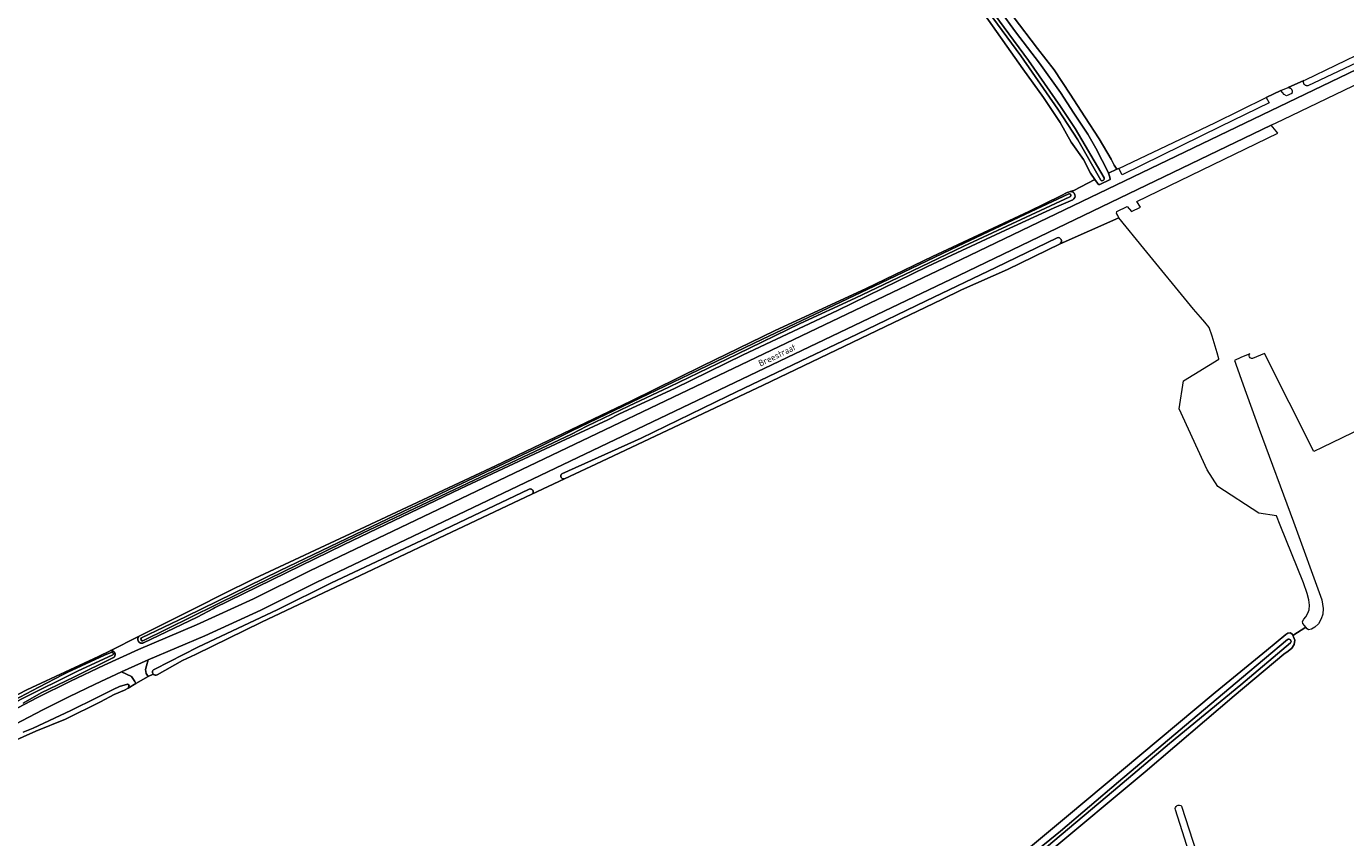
# Model space of a CAD drawing. Extents: x 199200 to 204075, y 460125 to 464703.
# Tile 140 of 174: x 203236 to 203610, y 462509 to 462739. Entities that reach past the tile are written whole.
import ezdxf
from ezdxf.enums import TextEntityAlignment as Align

# ---------------------------------------------------------------- set-up
doc = ezdxf.new("R2010")
doc.units = 0
for name, color, linetype, lineweight in [('B-WE-GR-GRAS-GV', 60, 'Continuous', 13), ('B-WE-OG-TOPOGRAFIE-T18', 10, 'Continuous', 18), ('B-WE-OG-WATER-GV', 130, 'Continuous', 18), ('B-WE-OG-WATER_SLOOT-GV', 120, 'Continuous', 18), ('B-WE-OG-WEG-GV', 7, 'Continuous', 18), ('B-WE-VH-VERHARDING_FUNDERING_ZAND-GV', 7, 'Continuous', 18)]:
    doc.layers.add(name, color=color, linetype=linetype, lineweight=lineweight)
doc.styles.add('NLCS-ISO-M1000-T18', font='NLCS-ISO.ttf', dxfattribs={"height": 1.8})

msp = doc.modelspace()

# ---------------------------------------------------------------- linework, layer by layer
at = {"layer": 'B-WE-GR-GRAS-GV', "flags": 128}
for points in [[(203507.538, 462748.866), (203516.089, 462737.098), (203522.845, 462728.25), (203528.758, 462719.884), (203532.539, 462714.037), (203536.54, 462708.084), (203538.739, 462704.125), (203540.542, 462700.63), (203542.05, 462697.722), (203542.331, 462697.001), (203544.729, 462698.14), (203544.004, 462699.334), (203543.147, 462701), (203539.745, 462706.767), (203535.662, 462713.043), (203531.519, 462719.417), (203527.014, 462726.317), (203522.315, 462732.395), (203515.376, 462741.442)], [(203217.145, 462540.806), (203236.176, 462550.652), (203256.418, 462560.08), (203259.752, 462561.749), (203267.98, 462565.868), (203286.992, 462575.386), (203288.99, 462576.406), (203291.471, 462577.644), (203300.609, 462582.183), (203330.535, 462596.172), (203368.807, 462614.095), (203407.098, 462632.463), (203427.459, 462642.444), (203447.851, 462652.391), (203473.728, 462664.345), (203492.582, 462673.462), (203519.836, 462686.221), (203528.872, 462690.604), (203530.67, 462691.552), (203531.066, 462691.672), (203531.551, 462691.819), (203532.515, 462692.113), (203538.497, 462695.234), (203537.259, 462697.028), (203535.281, 462700.914), (203531.813, 462705.853), (203528.658, 462711.419), (203523.937, 462718.488), (203518.14, 462726.561), (203507.283, 462742.037)], [(203515.376, 462741.442), (203522.315, 462732.395), (203527.014, 462726.317), (203531.519, 462719.417), (203535.662, 462713.043), (203539.745, 462706.767), (203543.147, 462701), (203544.004, 462699.334), (203544.729, 462698.14), (203545.254, 462698.39), (203572.503, 462711.338), (203587.006, 462718.439), (203591.2, 462720.493), (203593.247, 462721.302), (203597.711, 462723.319), (203598.167, 462723.525), (203615.322, 462731.754)], [(203571.756, 462650.838), (203570.835, 462653.274), (203569.655, 462654.857), (203568.373, 462656.285), (203566.451, 462658.475), (203552.344, 462675.686), (203545.328, 462684.417), (203528.682, 462677.054), (203513.764, 462669.783), (203500.789, 462663.952), (203495.206, 462661.262), (203444.6, 462636.946), (203398.795, 462615.353), (203388.33, 462610.408), (203379.119, 462606.055), (203354.577, 462594.457), (203332.31, 462583.925), (203302.588, 462569.799), (203283.934, 462560.652), (203280.237, 462558.931), (203273.044, 462554.882)], [(203754.251, 462538.757), (203691.333, 462662.071), (203602.843, 462619.285), (203600.549, 462618.176), (203586.5, 462645.952), (203583.099, 462644.552)], [(203486.364, 462477.939), (203530.443, 462514.666), (203572.574, 462549.94), (203587.103, 462561.827), (203592.598, 462566.358), (203593.19, 462566.749), (203593.894, 462566.783), (203594.421, 462566.378), (203594.598, 462566.035), (203598.261, 462568.39), (203597.882, 462568.885), (203597.395, 462569.481), (203597.292, 462570.06), (203597.636, 462570.653), (203598.272, 462571.33), (203598.825, 462572.329), (203599.187, 462573.337), (203599.242, 462574.645), (203599.083, 462576.185), (203598.582, 462577.964), (203597.62, 462580.945), (203590.987, 462597.299), (203589.971, 462599.967), (203584.932, 462600.703), (203573.345, 462608.218), (203570.26, 462613.003), (203562.365, 462630.31), (203563.579, 462638.227), (203573.617, 462644.323), (203573.566, 462644.466), (203573.094, 462646.126), (203571.756, 462650.838)], [(203582.349, 462645.862), (203579.804, 462644.82), (203578.004, 462643.982), (203578.187, 462643.463), (203578.39, 462642.89), (203580.5, 462637.083), (203585.066, 462624.521), (203594.768, 462598.291), (203602.787, 462576.126), (203603.166, 462573.713), (203603.099, 462572.118), (203602.595, 462570.765), (203601.831, 462569.327), (203600.834, 462568.41), (203599.821, 462567.877), (203599.014, 462567.687), (203598.639, 462567.895), (203598.261, 462568.39), (203594.598, 462566.035), (203594.775, 462565.692), (203595.088, 462564.752), (203594.908, 462563.513), (203594.287, 462562.42), (203593.228, 462561.57), (203592.042, 462560.725), (203577.964, 462548.915), (203552.708, 462527.379), (203524.891, 462504.224)], [(203271.944, 462555.071), (203270.504, 462554.401), (203267.036, 462552.409), (203264.848, 462551.153), (203263.791, 462550.549), (203260.891, 462549.342), (203256.964, 462547.229), (203247.038, 462542.379), (203238.701, 462538.939), (203228.793, 462534.532), (203222.45, 462531.152), (203213.766, 462526.058), (203207.725, 462522.285), (203199.66, 462517.517), (203193.377, 462513.804), (203189.753, 462511.48), (203188.846, 462511.028), (203181.673, 462506.926), (203180.76, 462506.198)], [(203587.389, 462435.144), (203578.945, 462461.614), (203569.009, 462492.594), (203561.319, 462516.641)], [(203563.084, 462517.65), (203569.368, 462498.141), (203580.415, 462463.927), (203591.994, 462427.982)]]:
    msp.add_lwpolyline(points, dxfattribs=at)
at = {"layer": 'B-WE-GR-GRAS-GV'}
for points in [[(203583.099, 462644.552, -0.6726493), (203582.349, 462645.862)], [(203273.044, 462554.882, -0.3499772), (203271.944, 462555.071)], [(203561.319, 462516.641, -0.8295414), (203563.084, 462517.65)]]:
    msp.add_lwpolyline(points, format="xyb", dxfattribs=at)
at = {"layer": 'B-WE-OG-WATER-GV'}
for points in [[(203528.682, 462677.054, 0.8121441), (203527.805, 462678.755)], [(203387.601, 462611.833, 0.7468745), (203388.33, 462610.408)], [(203379.119, 462606.055, 1.0146936), (203378.195, 462607.414)], [(203272.357, 462556.523, 0.5484109), (203271.944, 462555.071)], [(203271.944, 462555.071, 0.3499772), (203273.044, 462554.882)]]:
    msp.add_lwpolyline(points, format="xyb", dxfattribs=at)
at = {"layer": 'B-WE-OG-WATER-GV', "flags": 128}
for points in [[(203527.805, 462678.755), (203510.47, 462670.272), (203490.729, 462660.882), (203471.246, 462651.445), (203455.16, 462643.792), (203434.486, 462633.883), (203410.098, 462621.96), (203387.601, 462611.833)], [(203388.33, 462610.408), (203398.795, 462615.353), (203444.6, 462636.946), (203495.206, 462661.262), (203500.789, 462663.952), (203513.764, 462669.783), (203528.682, 462677.054)], [(203378.195, 462607.414), (203362.693, 462600), (203347.877, 462592.918), (203322.413, 462580.975), (203307.2, 462573.46), (203284.512, 462562.785), (203272.357, 462556.523)], [(203273.044, 462554.882), (203280.237, 462558.931), (203283.934, 462560.652), (203302.588, 462569.799), (203332.31, 462583.925), (203354.577, 462594.457), (203379.119, 462606.055)]]:
    msp.add_lwpolyline(points, dxfattribs=at)
at = {"layer": 'B-WE-OG-WATER_SLOOT-GV', "flags": 128}
for points in [[(203517.535, 462730.245), (203502.764, 462750.499), (203487.809, 462770.627), (203465.524, 462800.767), (203455.199, 462814.798), (203441.456, 462833.494), (203424.534, 462856.427), (203422.206, 462859.438), (203419.655, 462862.324), (203408.884, 462872.624), (203392.119, 462888.557), (203389.068, 462891.354), (203374.654, 462904.778), (203360.594, 462917.929), (203356.992, 462921.667)], [(203356.992, 462921.667), (203360.594, 462917.929), (203374.654, 462904.778), (203389.068, 462891.354), (203392.119, 462888.557), (203408.884, 462872.624), (203419.655, 462862.324), (203422.206, 462859.438), (203424.534, 462856.427), (203441.456, 462833.494), (203455.199, 462814.798), (203465.524, 462800.767), (203487.809, 462770.627), (203502.764, 462750.499), (203517.535, 462730.245), (203528.033, 462715.215), (203533.659, 462706.485), (203540.165, 462695.073)], [(203359.049, 462921.373), (203368.657, 462912.026), (203385.572, 462896.188), (203389.516, 462892.326), (203407.977, 462875.027), (203418.696, 462865.016), (203419.981, 462863.833), (203421.365, 462862.25), (203426.17, 462856.304), (203440.973, 462836.078), (203456.282, 462814.989), (203470.965, 462795.255), (203478.31, 462785.493), (203488.449, 462771.551), (203501.71, 462753.494), (203519.683, 462728.935), (203528.778, 462715.915), (203532.981, 462709.737), (203541.143, 462695.73)], [(203541.143, 462695.73), (203532.981, 462709.737), (203528.778, 462715.915), (203519.683, 462728.935), (203501.71, 462753.494), (203488.449, 462771.551), (203478.31, 462785.493), (203470.965, 462795.255), (203456.282, 462814.989), (203440.973, 462836.078), (203426.17, 462856.304), (203421.365, 462862.25), (203419.981, 462863.833), (203418.696, 462865.016), (203407.977, 462875.027), (203389.516, 462892.326), (203385.572, 462896.188), (203368.657, 462912.026), (203359.049, 462921.373)], [(203507.283, 462742.037), (203518.14, 462726.561), (203523.937, 462718.488), (203528.658, 462711.419), (203531.813, 462705.853), (203535.281, 462700.914), (203537.259, 462697.028), (203538.497, 462695.234), (203539.218, 462694.197), (203539.554, 462693.832), (203539.904, 462693.785), (203542.807, 462695.197), (203542.772, 462695.87), (203542.331, 462697.001), (203542.05, 462697.722), (203540.542, 462700.63), (203538.739, 462704.125), (203536.54, 462708.084), (203532.539, 462714.037), (203528.758, 462719.884), (203522.845, 462728.25), (203516.089, 462737.098), (203507.538, 462748.866)], [(203540.165, 462695.073), (203533.659, 462706.485), (203528.033, 462715.215), (203517.535, 462730.245)], [(203531.551, 462691.819), (203531.066, 462691.672), (203530.67, 462691.552), (203528.872, 462690.604), (203519.836, 462686.221), (203492.582, 462673.462), (203473.728, 462664.345), (203447.851, 462652.391), (203427.459, 462642.444), (203407.098, 462632.463), (203368.807, 462614.095), (203330.535, 462596.172), (203300.609, 462582.183), (203291.471, 462577.644), (203288.99, 462576.406), (203286.992, 462575.386), (203267.98, 462565.868), (203267.929, 462565.824), (203267.88, 462565.778), (203267.835, 462565.728), (203267.793, 462565.676), (203267.753, 462565.622), (203267.717, 462565.565), (203267.685, 462565.506), (203267.656, 462565.445), (203267.631, 462565.383), (203267.609, 462565.32), (203267.591, 462565.255), (203267.577, 462565.189), (203267.568, 462565.123), (203267.562, 462565.056), (203267.56, 462564.989), (203267.562, 462564.921), (203267.568, 462564.854), (203267.578, 462564.788), (203267.592, 462564.722), (203267.61, 462564.658), (203267.631, 462564.594), (203267.657, 462564.532), (203267.686, 462564.471), (203267.718, 462564.413), (203267.755, 462564.356), (203267.794, 462564.301), (203267.836, 462564.249), (203267.882, 462564.2), (203267.93, 462564.154), (203267.981, 462564.11), (203268.035, 462564.069), (203268.091, 462564.032), (203268.149, 462563.998), (203268.209, 462563.968), (203268.271, 462563.941), (203268.334, 462563.918), (203268.398, 462563.899), (203268.464, 462563.884), (203268.53, 462563.872), (203268.596, 462563.865), (203268.664, 462563.862), (203268.731, 462563.862), (203268.798, 462563.867), (203268.864, 462563.875), (203268.93, 462563.888), (203268.996, 462563.904), (203269.06, 462563.924), (203269.122, 462563.948), (203269.163, 462563.966), (203284.374, 462571.23), (203289.03, 462573.738), (203289.268, 462573.865), (203325.815, 462591.724), (203359.043, 462607.721), (203387.446, 462620.97), (203400.615, 462627.133), (203403.909, 462628.826), (203419.517, 462636.005), (203438.909, 462645.614), (203465.671, 462658.137), (203491.119, 462670.557), (203513.213, 462680.876), (203526.989, 462687.197), (203532.246, 462689.504)], [(203268.601, 462565.351), (203281.221, 462571.445), (203307.65, 462584.393), (203333.849, 462596.943), (203357.5, 462608.289), (203381.696, 462619.703), (203390.41, 462624.011), (203405, 462631.002), (203423.821, 462640.059), (203444.428, 462649.99), (203464.737, 462659.6), (203480.017, 462666.896), (203499.703, 462676.31), (203518.878, 462685.448), (203531.109, 462691.137)], [(203531.46, 462690.336), (203519.034, 462684.592), (203501.394, 462676.35), (203486.895, 462669.354), (203470.651, 462661.589), (203455.086, 462654.407), (203437.225, 462645.747), (203418.07, 462636.461), (203406.479, 462630.997), (203394.727, 462625.321), (203390.353, 462623.051), (203362.78, 462610.077), (203329.175, 462594.05), (203296.555, 462578.16), (203269.004, 462564.54)], [(203269.004, 462564.54), (203296.555, 462578.16), (203329.175, 462594.05), (203362.78, 462610.077), (203390.353, 462623.051), (203394.727, 462625.321), (203406.479, 462630.997), (203418.07, 462636.461), (203437.225, 462645.747), (203455.086, 462654.407), (203470.651, 462661.589), (203486.895, 462669.354), (203501.394, 462676.35), (203519.034, 462684.592), (203531.46, 462690.336)], [(203531.109, 462691.137), (203518.878, 462685.448), (203499.703, 462676.31), (203480.017, 462666.896), (203464.737, 462659.6), (203444.428, 462649.99), (203423.821, 462640.059), (203405, 462631.002), (203390.41, 462624.011)], [(203390.41, 462624.011), (203381.696, 462619.703), (203357.5, 462608.289), (203333.849, 462596.943), (203307.65, 462584.393), (203281.221, 462571.445), (203268.601, 462565.351)], [(203524.891, 462504.224), (203552.708, 462527.379), (203577.964, 462548.915), (203592.042, 462560.725), (203593.228, 462561.57), (203594.287, 462562.42), (203594.908, 462563.513), (203595.088, 462564.752), (203594.775, 462565.692), (203594.598, 462566.035), (203594.421, 462566.378), (203593.894, 462566.783), (203593.19, 462566.749), (203592.598, 462566.358), (203587.103, 462561.827), (203572.574, 462549.94), (203530.443, 462514.666), (203486.364, 462477.939)], [(203327.936, 462344.155), (203344.058, 462356.066), (203362.386, 462371.048), (203383.807, 462389.152), (203390.736, 462395.09), (203400.165, 462402.88), (203412.633, 462413.548), (203432.467, 462430.223), (203450.075, 462445.033), (203461.261, 462454.37), (203478.123, 462468.353), (203494.009, 462481.814), (203514.245, 462498.773), (203528.752, 462510.603), (203545.194, 462524.629), (203562.62, 462539.348), (203580.044, 462553.944), (203593.042, 462564.877)], [(203593.917, 462563.964), (203579.822, 462552.112), (203559.653, 462535.443), (203543.752, 462522.06), (203524.854, 462506.055), (203508.491, 462492.571), (203494.104, 462480.303), (203478.322, 462467.321), (203460.413, 462452.347), (203438.186, 462433.751), (203422.736, 462420.732), (203403.378, 462404.474), (203391.064, 462394.063), (203379.558, 462384.179), (203366.19, 462372.82), (203356.384, 462364.564), (203343.552, 462354.304), (203328.547, 462343.266)], [(203328.547, 462343.266), (203343.552, 462354.304), (203356.384, 462364.564), (203366.19, 462372.82), (203379.558, 462384.179), (203391.064, 462394.063), (203403.378, 462404.474), (203422.736, 462420.732), (203438.186, 462433.751), (203460.413, 462452.347), (203478.322, 462467.321), (203494.104, 462480.303), (203508.491, 462492.571), (203524.854, 462506.055), (203543.752, 462522.06), (203559.653, 462535.443), (203579.822, 462552.112), (203593.917, 462563.964)], [(203593.042, 462564.877), (203580.044, 462553.944), (203562.62, 462539.348), (203545.194, 462524.629), (203528.752, 462510.603), (203514.245, 462498.773), (203494.009, 462481.814), (203478.123, 462468.353), (203461.261, 462454.37), (203450.075, 462445.033), (203432.467, 462430.223), (203412.633, 462413.548), (203400.165, 462402.88), (203390.736, 462395.09)], [(203256.418, 462560.08), (203236.176, 462550.652), (203217.145, 462540.806), (203195.201, 462528.577), (203185.126, 462522.796)], [(203260.491, 462560.579), (203250.511, 462555.914), (203234.744, 462548.151), (203222.136, 462541.373), (203208.191, 462533.966), (203193.633, 462525.44), (203186.236, 462520.9)], [(203186.236, 462520.9), (203193.633, 462525.44), (203208.191, 462533.966), (203222.136, 462541.373), (203234.744, 462548.151), (203250.511, 462555.914), (203260.491, 462560.579)], [(203214.044, 462538.221), (203215.349, 462538.906), (203223.947, 462543.499), (203232.333, 462547.622), (203239.49, 462551.38), (203246.383, 462554.958), (203247.716, 462555.646), (203258.107, 462560.462), (203260.213, 462561.343)], [(203235.068, 462546.841), (203240.187, 462549.786), (203249.488, 462554.257), (203260.668, 462559.786), (203260.682, 462559.796), (203260.734, 462559.836), (203260.784, 462559.88), (203260.831, 462559.926), (203260.875, 462559.976), (203260.917, 462560.028), (203260.955, 462560.082), (203260.99, 462560.138), (203261.021, 462560.197), (203261.048, 462560.257), (203261.072, 462560.319), (203261.093, 462560.382), (203261.109, 462560.447), (203261.121, 462560.512), (203261.13, 462560.577), (203261.135, 462560.644), (203261.135, 462560.71), (203261.132, 462560.776), (203261.124, 462560.842), (203261.113, 462560.907), (203261.097, 462560.972), (203261.078, 462561.036), (203261.055, 462561.098), (203261.029, 462561.158), (203260.998, 462561.217), (203260.965, 462561.275), (203260.927, 462561.33), (203260.887, 462561.382), (203260.844, 462561.432), (203260.797, 462561.48), (203260.748, 462561.524), (203260.696, 462561.565), (203260.642, 462561.604), (203260.585, 462561.639), (203260.527, 462561.67), (203260.467, 462561.698), (203260.405, 462561.722), (203260.342, 462561.742), (203260.278, 462561.759), (203260.213, 462561.772), (203260.147, 462561.78), (203260.081, 462561.785), (203260.014, 462561.786), (203259.948, 462561.783), (203259.882, 462561.775), (203259.817, 462561.764), (203259.752, 462561.749), (203256.418, 462560.08)], [(203260.213, 462561.343), (203258.107, 462560.462), (203247.716, 462555.646)], [(203247.716, 462555.646), (203246.383, 462554.958), (203239.49, 462551.38), (203232.333, 462547.622), (203223.947, 462543.499), (203215.349, 462538.906), (203214.044, 462538.221), (203199.349, 462529.643), (203185.663, 462521.668)], [(203228.793, 462534.532), (203238.701, 462538.939), (203247.038, 462542.379), (203256.964, 462547.229), (203260.891, 462549.342), (203263.791, 462550.549), (203264.848, 462551.153), (203265.09, 462551.998), (203264.606, 462552.269), (203262.341, 462551.605), (203260.589, 462550.79), (203255.817, 462548.376), (203248.628, 462544.845), (203237.948, 462539.817), (203235.139, 462538.67)]]:
    msp.add_lwpolyline(points, dxfattribs=at)
at = {"layer": 'B-WE-OG-WATER_SLOOT-GV'}
for points in [[(203541.143, 462695.73, -0.7982565), (203540.165, 462695.073)], [(203540.165, 462695.073, 0.7982565), (203541.143, 462695.73)], [(203531.109, 462691.137, -1.0817238), (203531.46, 462690.336)], [(203531.46, 462690.336, 1.0817238), (203531.109, 462691.137)], [(203532.246, 462689.504, 0.8151774), (203531.551, 462691.819)], [(203269.004, 462564.54, -0.7718598), (203268.601, 462565.351)], [(203268.601, 462565.351, 0.7718598), (203269.004, 462564.54)], [(203593.042, 462564.877, -0.9049933), (203593.917, 462563.964)], [(203593.917, 462563.964, 0.9049933), (203593.042, 462564.877)], [(203260.213, 462561.343, -0.7166886), (203260.491, 462560.579)], [(203260.491, 462560.579, 0.7166886), (203260.213, 462561.343)]]:
    msp.add_lwpolyline(points, format="xyb", dxfattribs=at)
at = {"layer": 'B-WE-OG-WEG-GV', "flags": 128}
for points in [[(203657.306, 462749.525), (203598.775, 462721.798), (203598.71, 462721.792), (203598.646, 462721.79), (203598.581, 462721.791), (203598.517, 462721.797), (203598.453, 462721.806), (203598.389, 462721.82), (203598.327, 462721.837), (203598.266, 462721.859), (203598.206, 462721.883), (203598.148, 462721.912), (203598.092, 462721.944), (203598.038, 462721.98), (203597.986, 462722.018), (203597.937, 462722.06), (203597.89, 462722.105), (203597.847, 462722.153), (203597.806, 462722.203), (203597.768, 462722.256), (203597.734, 462722.311), (203597.704, 462722.368), (203597.676, 462722.426), (203597.653, 462722.487), (203597.633, 462722.548), (203597.617, 462722.611), (203597.605, 462722.675), (203597.597, 462722.739), (203597.593, 462722.803), (203597.593, 462722.868), (203597.597, 462722.933), (203597.605, 462722.997), (203597.617, 462723.06), (203597.633, 462723.123), (203597.653, 462723.185), (203597.676, 462723.245), (203597.703, 462723.304), (203597.711, 462723.319), (203593.247, 462721.302), (203593.3, 462721.301), (203593.366, 462721.297), (203593.433, 462721.288), (203593.498, 462721.275), (203593.563, 462721.259), (203593.627, 462721.239), (203593.689, 462721.215), (203593.75, 462721.187), (203593.809, 462721.156), (203593.866, 462721.121), (203593.921, 462721.083), (203593.973, 462721.041), (203594.023, 462720.997), (203594.07, 462720.949), (203594.114, 462720.899), (203594.155, 462720.847), (203594.193, 462720.792), (203594.228, 462720.734), (203594.259, 462720.675), (203594.286, 462720.614), (203594.31, 462720.552), (203594.33, 462720.488), (203594.346, 462720.423), (203594.359, 462720.358), (203594.367, 462720.292), (203594.371, 462720.225), (203594.371, 462720.158), (203594.368, 462720.091), (203594.36, 462720.025), (203594.348, 462719.959), (203594.333, 462719.894), (203594.314, 462719.83), (203594.29, 462719.768), (203594.263, 462719.706), (203594.233, 462719.647), (203592.772, 462718.955), (203592.138, 462719.305), (203591.2, 462720.493), (203587.006, 462718.439), (203587.824, 462716.935), (203574.113, 462710.246), (203546.252, 462696.555), (203545.254, 462698.39), (203544.729, 462698.14)], [(203225.089, 462541.147), (203238.971, 462548.409), (203248.483, 462553.12), (203258.069, 462557.678), (203267.726, 462562.083), (203284.128, 462569.034), (203300.313, 462576.477), (203316.266, 462584.404), (203498.328, 462671.455), (203629.657, 462734.672)], [(203548.85, 462686.199), (203551.401, 462687.413), (203550.437, 462688.982), (203590.289, 462708.387), (203588.412, 462710.611), (203499.968, 462668.038), (203318.005, 462581.034), (203302.388, 462573.265), (203286.55, 462565.959), (203270.504, 462559.12), (203270.009, 462557.467), (203269.762, 462556.379), (203269.91, 462555.242), (203270.504, 462554.401), (203271.944, 462555.071)], [(203544.729, 462698.14), (203542.331, 462697.001), (203542.772, 462695.87), (203542.807, 462695.197), (203539.904, 462693.785), (203539.554, 462693.832), (203539.218, 462694.197), (203538.497, 462695.234), (203532.515, 462692.113), (203531.551, 462691.819)], [(203532.246, 462689.504), (203526.989, 462687.197), (203513.213, 462680.876), (203491.119, 462670.557), (203465.671, 462658.137), (203438.909, 462645.614), (203419.517, 462636.005), (203403.909, 462628.826), (203400.615, 462627.133), (203387.446, 462620.97), (203359.043, 462607.721), (203325.815, 462591.724), (203289.268, 462573.865), (203289.03, 462573.738), (203284.374, 462571.23), (203269.163, 462563.966), (203269.122, 462563.948), (203269.06, 462563.924), (203268.996, 462563.904), (203268.93, 462563.888), (203268.864, 462563.875), (203268.798, 462563.867), (203268.731, 462563.862), (203268.664, 462563.862), (203268.596, 462563.865), (203268.53, 462563.872), (203268.464, 462563.884), (203268.398, 462563.899), (203268.334, 462563.918), (203268.271, 462563.941), (203268.209, 462563.968), (203268.149, 462563.998), (203268.091, 462564.032), (203268.035, 462564.069), (203267.981, 462564.11), (203267.93, 462564.154), (203267.882, 462564.2), (203267.836, 462564.249), (203267.794, 462564.301), (203267.755, 462564.356), (203267.718, 462564.413), (203267.686, 462564.471), (203267.657, 462564.532), (203267.631, 462564.594), (203267.61, 462564.658), (203267.592, 462564.722), (203267.578, 462564.788), (203267.568, 462564.854), (203267.562, 462564.921), (203267.56, 462564.989), (203267.562, 462565.056), (203267.568, 462565.123), (203267.577, 462565.189), (203267.591, 462565.255), (203267.609, 462565.32), (203267.631, 462565.383), (203267.656, 462565.445), (203267.685, 462565.506), (203267.717, 462565.565), (203267.753, 462565.622), (203267.793, 462565.676), (203267.835, 462565.728), (203267.88, 462565.778), (203267.929, 462565.824), (203267.98, 462565.868), (203259.752, 462561.749), (203259.817, 462561.764), (203259.882, 462561.775), (203259.948, 462561.783), (203260.014, 462561.786), (203260.081, 462561.785), (203260.147, 462561.78), (203260.213, 462561.772), (203260.278, 462561.759), (203260.342, 462561.742), (203260.405, 462561.722), (203260.467, 462561.698), (203260.527, 462561.67), (203260.585, 462561.639), (203260.642, 462561.604), (203260.696, 462561.565), (203260.748, 462561.524), (203260.797, 462561.48), (203260.844, 462561.432), (203260.887, 462561.382), (203260.927, 462561.33), (203260.965, 462561.275), (203260.998, 462561.217), (203261.029, 462561.158), (203261.055, 462561.098), (203261.078, 462561.036), (203261.097, 462560.972), (203261.113, 462560.907), (203261.124, 462560.842), (203261.132, 462560.776), (203261.135, 462560.71), (203261.135, 462560.644), (203261.13, 462560.577), (203261.121, 462560.512), (203261.109, 462560.447), (203261.093, 462560.382), (203261.072, 462560.319), (203261.048, 462560.257), (203261.021, 462560.197), (203260.99, 462560.138), (203260.955, 462560.082), (203260.917, 462560.028), (203260.875, 462559.976), (203260.831, 462559.926), (203260.784, 462559.88), (203260.734, 462559.836), (203260.682, 462559.796), (203260.668, 462559.786), (203249.488, 462554.257), (203240.187, 462549.786), (203235.068, 462546.841)], [(203528.682, 462677.054), (203545.328, 462684.417), (203544.969, 462685.007), (203544.767, 462685.527), (203544.675, 462685.627), (203544.762, 462686.167), (203547.664, 462687.547), (203548.85, 462686.199)], [(203387.601, 462611.833), (203410.098, 462621.96), (203434.486, 462633.883), (203455.16, 462643.792), (203471.246, 462651.445), (203490.729, 462660.882), (203510.47, 462670.272), (203527.805, 462678.755)], [(203379.119, 462606.055), (203388.33, 462610.408)], [(203272.357, 462556.523), (203284.512, 462562.785), (203307.2, 462573.46), (203322.413, 462580.975), (203347.877, 462592.918), (203362.693, 462600), (203378.195, 462607.414)], [(203235.139, 462538.67), (203237.948, 462539.817), (203248.628, 462544.845), (203255.817, 462548.376), (203260.589, 462550.79), (203262.341, 462551.605), (203264.606, 462552.269), (203265.09, 462551.998), (203264.848, 462551.153), (203267.036, 462552.409), (203267.031, 462552.446), (203266.672, 462553.016), (203265.797, 462554.408), (203264.394, 462555.081), (203262.899, 462555.731), (203255.456, 462552.257), (203248.058, 462548.691), (203240.704, 462545.033), (203226.933, 462537.83)]]:
    msp.add_lwpolyline(points, dxfattribs=at)
at = {"layer": 'B-WE-OG-WEG-GV'}
for points in [[(203531.551, 462691.819, -0.8151774), (203532.246, 462689.504)], [(203527.805, 462678.755, -0.8121441), (203528.682, 462677.054)], [(203388.33, 462610.408, -0.7468745), (203387.601, 462611.833)], [(203378.195, 462607.414, -1.0146936), (203379.119, 462606.055)], [(203271.944, 462555.071, -0.5484109), (203272.357, 462556.523)]]:
    msp.add_lwpolyline(points, format="xyb", dxfattribs=at)
at = {"layer": 'B-WE-VH-VERHARDING_FUNDERING_ZAND-GV', "flags": 128}
for points in [[(203629.657, 462734.672), (203498.328, 462671.455), (203316.266, 462584.404), (203300.313, 462576.477), (203284.128, 462569.034), (203267.726, 462562.083), (203258.069, 462557.678), (203248.483, 462553.12), (203238.971, 462548.409), (203225.089, 462541.147)], [(203226.933, 462537.83), (203240.704, 462545.033), (203248.058, 462548.691), (203255.456, 462552.257), (203262.899, 462555.731), (203270.504, 462559.12), (203286.55, 462565.959), (203302.388, 462573.265), (203318.005, 462581.034), (203499.968, 462668.038), (203588.412, 462710.611), (203591.86, 462712.271), (203631.293, 462731.253)]]:
    msp.add_lwpolyline(points, dxfattribs=at)
msp.add_lwpolyline([(203270.504, 462554.401), (203269.91, 462555.242), (203269.762, 462556.379), (203270.009, 462557.467), (203270.504, 462559.12), (203262.899, 462555.731), (203264.394, 462555.081), (203265.797, 462554.408), (203266.672, 462553.016), (203267.031, 462552.446), (203267.036, 462552.409)], close=True, dxfattribs=at)

# ---------------------------------------------------------------- texts
at = {"layer": 'B-WE-OG-TOPOGRAFIE-T18', "style": 'NLCS-ISO-M1000-T18'}
msp.add_text('Breestraat', height=1.8, rotation=25.6, dxfattribs=at).set_placement((203448.552, 462645.479), align=Align.MIDDLE)

doc.saveas('drawing.dxf')
